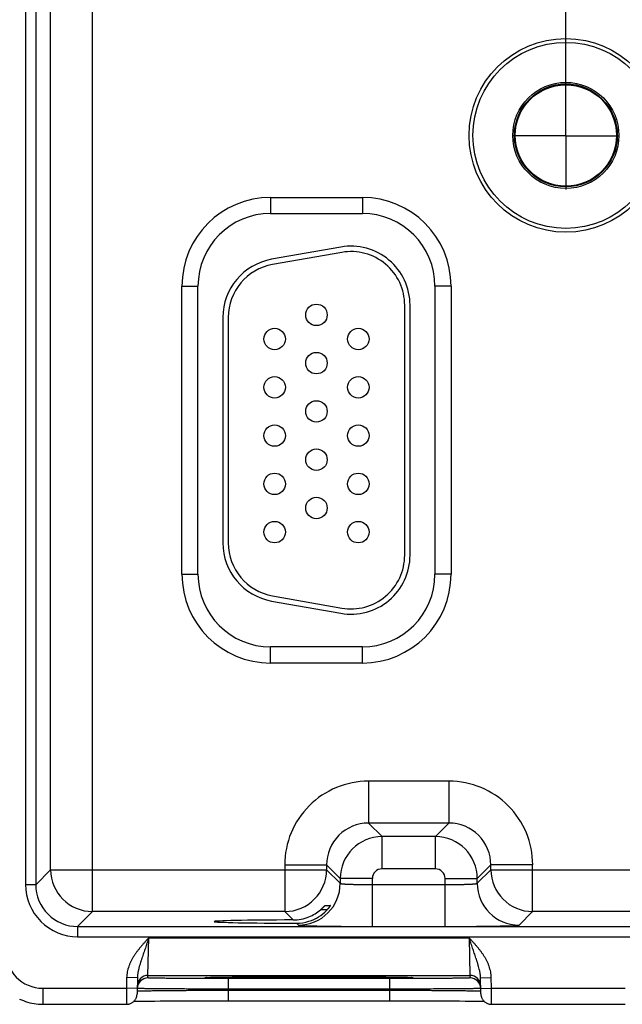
# Model space of a CAD drawing. Header units: inches. Extents: x 0 to 34, y 0 to 22.
# Tile 21 of 78: x 10 to 11.1, y 13.2 to 15.1. Entities that reach past the tile are written whole.
import ezdxf

# ---------------------------------------------------------------- set-up
doc = ezdxf.new("R2010")
doc.units = ezdxf.units.IN
doc.header["$LTSCALE"] = 1.87
doc.header["$MEASUREMENT"] = 0
doc.linetypes.add('CENTER', pattern=[0.6, 0.375, -0.075, 0.075, -0.075])
doc.layers.get('0').update_dxf_attribs({"linetype": 'CONTINUOUS'})
doc.layers.add('02___PRT_ALL_AXES', color=7, linetype='CONTINUOUS')
doc.layers.add('DIMENSIONS', color=7, linetype='CONTINUOUS')
doc.styles.get("Standard").update_dxf_attribs({"font": 'txt', "width": 0.8})
doc.dimstyles.new('DIMSTYLE_1', dxfattribs={"dimtxt": 0.15625, "dimasz": 0.1875, "dimexe": 0.125, "dimexo": 0.0625, "dimgap": 0.09, "dimtad": 0, "dimtih": 1, "dimtoh": 1, "dimzin": 4, "dimdsep": 46, "dimtxsty": 'STANDARD', "dimblk": 'CLOSED', "dimblk1": 'CLOSED', "dimblk2": 'CLOSED', "dimcen": 0.09, "dimadec": 0, "dimazin": 0, "dimtfac": 1, "dimtofl": 0, "dimtmove": 0, "dimatfit": 3, "dimldrblk": 'CLOSED', "dimfxl": 1, "dimtolj": 1, "dimtzin": 4, "dimarcsym": 0})

# ---------------------------------------------------------------- blocks, each defined once
blk = doc.blocks.new('*D2')
at = {"layer": 'DIMENSIONS', "color": 2, "linetype": 'CONTINUOUS'}
blk.add_line((10.9765, 14.9001), (10.9765, 17.3582), dxfattribs=at)
at = {"layer": 'DIMENSIONS', "color": 2, "linetype": 'CONTINUOUS', "insert": (10.8984, 17.4363), "char_height": 0.15625, "width": 1.53125, "attachment_point": 1, "rotation": 90, "line_spacing_factor": 0.9}
blk.add_mtext('3.95{\\Ftxt.shx;\\W1.000000;\\H0.156250; }[100,3]', dxfattribs=at)
blk = doc.blocks.new('_CLOSED')
at = {"color": 0, "linetype": 'BYBLOCK'}
for p, q in [((0, 0), (-1, 0.1667)), ((-1, 0.1667), (-1, -0.1667)), ((-1, -0.1667), (0, 0)), ((-1, 0), (0, 0))]:
    blk.add_line(p, q, dxfattribs=at)
blk = doc.blocks.new('*D3')
at = {"layer": 'DIMENSIONS', "color": 2, "linetype": 'CONTINUOUS'}
blk.add_line((12.8365, 14.9001), (12.8365, 17.3582), dxfattribs=at)
at = {"layer": 'DIMENSIONS', "color": 2, "linetype": 'CONTINUOUS', "insert": (12.7584, 17.4363), "char_height": 0.15625, "width": 1.53125, "attachment_point": 1, "rotation": 90, "line_spacing_factor": 0.9}
blk.add_mtext('5.81{\\Ftxt.shx;\\W1.000000;\\H0.156250; }[147,6]', dxfattribs=at)

msp = doc.modelspace()

# ---------------------------------------------------------------- linework, layer by layer
at = {"color": 7, "linetype": 'CONTINUOUS'}
for p, q in [((10.0938, 13.3908), (10.0938, 16.5135)), ((9.969, 16.4633), (9.969, 13.4409)), ((9.988, 16.4633), (9.988, 13.4409)), ((10.0158, 13.4687), (10.0158, 16.4355)), ((10.426, 14.7221), (10.597, 14.7221)), ((10.426, 14.7221), (10.426, 14.6921)), ((10.597, 14.7221), (10.597, 14.6921)), ((10.426, 14.6921), (10.597, 14.6921)), ((10.5569, 14.6294), (10.4279, 14.6067)), ((10.5586, 14.6196), (10.4296, 14.5968)), ((10.2605, 14.0196), (10.2605, 14.5566)), ((10.2605, 14.5566), (10.2905, 14.5566)), ((10.2905, 14.0196), (10.2905, 14.5566)), ((10.7625, 14.5566), (10.7325, 14.5566)), ((10.7325, 14.5566), (10.7325, 14.0196)), ((10.7625, 14.5566), (10.7625, 14.0196)), ((10.676, 14.0551), (10.676, 14.5211)), ((10.686, 14.0551), (10.686, 14.5211)), ((10.337, 14.4984), (10.337, 14.0779)), ((10.347, 14.4984), (10.347, 14.0779)), ((10.2605, 14.0196), (10.2905, 14.0196)), ((10.7625, 14.0196), (10.7325, 14.0196)), ((10.4279, 13.9695), (10.5569, 13.9468)), ((10.4296, 13.9794), (10.5586, 13.9566)), ((10.597, 13.8841), (10.426, 13.8841)), ((10.426, 13.8541), (10.426, 13.8841)), ((10.597, 13.8541), (10.597, 13.8841)), ((10.597, 13.8541), (10.426, 13.8541)), ((10.7586, 13.6337), (10.6083, 13.6337)), ((10.6083, 13.6337), (10.6083, 13.5558)), ((10.7586, 13.6337), (10.7586, 13.5558)), ((10.7586, 13.5558), (10.6083, 13.5558)), ((10.6083, 13.5558), (10.6337, 13.5304)), ((10.7586, 13.5558), (10.7333, 13.5304)), ((10.7333, 13.5304), (10.6337, 13.5304)), ((10.6337, 13.4704), (10.6337, 13.5304)), ((10.7333, 13.4704), (10.7333, 13.5304)), ((10.4524, 13.4778), (10.5303, 13.4778)), ((10.4524, 13.4778), (10.4524, 13.3908)), ((10.5303, 13.4778), (10.5557, 13.4524)), ((10.5303, 13.4778), (10.5303, 13.4687)), ((10.8366, 13.4778), (10.8113, 13.4524)), ((10.9146, 13.4778), (10.8366, 13.4778)), ((10.8366, 13.4687), (10.8366, 13.4778)), ((10.9146, 13.3908), (10.9146, 13.4778)), ((9.988, 13.4409), (10.0158, 13.4687)), ((10.0158, 13.4687), (10.5303, 13.4687)), ((10.5303, 13.4687), (10.5557, 13.4434)), ((10.7333, 13.4704), (10.6337, 13.4704)), ((10.8113, 13.4434), (10.8366, 13.4687)), ((10.8366, 13.4687), (11.4603, 13.4687)), ((9.988, 13.4409), (9.969, 13.4409)), ((10.6157, 13.4524), (10.5557, 13.4524)), ((10.5557, 13.4524), (10.5557, 13.4434)), ((10.6157, 13.363), (10.6157, 13.4524)), ((10.6157, 13.441), (10.7513, 13.441)), ((10.7513, 13.4524), (10.8113, 13.4524)), ((10.7513, 13.363), (10.7513, 13.4524)), ((10.8113, 13.4434), (10.8113, 13.4524)), ((10.5271, 13.402), (10.5374, 13.402)), ((10.066, 13.3629), (10.0938, 13.3908)), ((10.4524, 13.3908), (10.0938, 13.3908)), ((10.4524, 13.3908), (10.468, 13.3752)), ((10.5314, 13.3942), (10.5191, 13.3942)), ((10.8893, 13.3654), (10.9146, 13.3908)), ((11.3824, 13.3908), (10.9146, 13.3908)), ((10.066, 13.3629), (13.7362, 13.3629)), ((10.066, 13.3629), (10.066, 13.3439)), ((10.4741, 13.369), (10.4777, 13.3654)), ((10.6157, 13.363), (10.7513, 13.363)), ((10.066, 13.3439), (13.7362, 13.3439)), ((10.1973, 13.2718), (10.1988, 13.3418)), ((10.1988, 13.3418), (10.7962, 13.3418)), ((10.7962, 13.3418), (10.7977, 13.2718)), ((10.1972, 13.2671), (10.1973, 13.2718)), ((10.1973, 13.2718), (10.7977, 13.2718)), ((10.7977, 13.2718), (10.7978, 13.2671)), ((10.1575, 13.2676), (10.1572, 13.2479)), ((10.1775, 13.2673), (10.1575, 13.2676)), ((10.1775, 13.2673), (10.177, 13.2375)), ((10.3061, 13.2679), (10.3061, 13.2679)), ((10.3061, 13.2679), (10.3063, 13.2679)), ((10.3063, 13.2679), (10.3065, 13.2679)), ((10.3065, 13.2679), (10.3068, 13.2679)), ((10.3068, 13.2679), (10.3071, 13.2679)), ((10.3071, 13.2679), (10.3076, 13.2679)), ((10.3076, 13.2679), (10.3083, 13.268)), ((10.3083, 13.268), (10.3095, 13.268)), ((10.3095, 13.268), (10.3108, 13.2681)), ((10.3108, 13.2681), (10.313, 13.2681)), ((10.313, 13.2681), (10.3161, 13.2682)), ((10.3161, 13.2682), (10.3193, 13.2683)), ((10.3193, 13.2683), (10.3232, 13.2684)), ((10.3232, 13.2684), (10.3281, 13.2684)), ((10.3281, 13.2684), (10.334, 13.2685)), ((10.334, 13.2685), (10.3411, 13.2686)), ((10.3411, 13.2686), (10.3472, 13.2687)), ((10.6479, 13.2658), (10.3471, 13.2658)), ((10.3471, 13.2658), (10.3471, 13.2461)), ((10.3472, 13.2687), (10.3543, 13.2688)), ((10.3543, 13.2688), (10.3624, 13.2688)), ((10.3624, 13.2688), (10.3722, 13.2689)), ((10.3722, 13.2689), (10.3845, 13.269)), ((10.3845, 13.269), (10.3945, 13.2691)), ((10.3945, 13.2691), (10.4058, 13.2691)), ((10.4058, 13.2691), (10.4181, 13.2692)), ((10.4181, 13.2692), (10.4308, 13.2692)), ((10.4308, 13.2692), (10.4438, 13.2692)), ((10.4438, 13.2692), (10.457, 13.2693)), ((10.457, 13.2693), (10.4705, 13.2693)), ((10.4705, 13.2693), (10.4841, 13.2693)), ((10.4841, 13.2693), (10.4975, 13.2693)), ((10.4975, 13.2693), (10.5109, 13.2693)), ((10.5109, 13.2693), (10.5245, 13.2693)), ((10.5245, 13.2693), (10.538, 13.2693)), ((10.538, 13.2693), (10.5512, 13.2692)), ((10.5512, 13.2692), (10.5642, 13.2692)), ((10.5642, 13.2692), (10.5769, 13.2692)), ((10.5769, 13.2692), (10.5891, 13.2691)), ((10.5891, 13.2691), (10.6009, 13.2691)), ((10.6009, 13.2691), (10.6122, 13.269)), ((10.6122, 13.269), (10.622, 13.2689)), ((10.622, 13.2689), (10.6304, 13.2689)), ((10.6304, 13.2689), (10.6408, 13.2688)), ((10.6408, 13.2688), (10.6492, 13.2687)), ((10.6479, 13.2658), (10.6479, 13.2461)), ((10.6492, 13.2687), (10.6561, 13.2686)), ((10.6561, 13.2686), (10.6618, 13.2685)), ((10.6618, 13.2685), (10.6666, 13.2684)), ((10.6666, 13.2684), (10.6718, 13.2684)), ((10.6718, 13.2684), (10.6759, 13.2683)), ((10.6759, 13.2683), (10.6793, 13.2682)), ((10.6793, 13.2682), (10.682, 13.2681)), ((10.682, 13.2681), (10.6841, 13.2681)), ((10.6841, 13.2681), (10.6858, 13.268)), ((10.6858, 13.268), (10.6867, 13.268)), ((10.6867, 13.268), (10.6875, 13.2679)), ((10.6875, 13.2679), (10.6879, 13.2679)), ((10.6879, 13.2679), (10.6883, 13.2679)), ((10.6883, 13.2679), (10.6885, 13.2679)), ((10.6885, 13.2679), (10.6887, 13.2679)), ((10.8175, 13.2673), (10.8375, 13.2676)), ((10.818, 13.2375), (10.8175, 13.2673)), ((10.8378, 13.2479), (10.8375, 13.2676)), ((10.0012, 13.2479), (10.1572, 13.2479)), ((10.0012, 13.2479), (10.0012, 13.2179)), ((10.1572, 13.2479), (10.157, 13.2179)), ((10.1772, 13.2475), (10.1572, 13.2479)), ((10.1771, 13.2425), (10.1772, 13.2426)), ((10.1773, 13.2474), (10.1772, 13.2474)), ((10.6479, 13.2461), (10.3471, 13.2461)), ((10.3471, 13.2442), (10.3471, 13.2461)), ((10.3471, 13.2442), (10.6479, 13.2442)), ((10.3471, 13.2442), (10.3471, 13.2246)), ((10.6479, 13.2442), (10.6479, 13.2461)), ((10.6479, 13.2442), (10.6479, 13.2246)), ((10.8178, 13.2474), (10.8177, 13.2474)), ((10.8178, 13.2475), (10.8378, 13.2479)), ((10.8178, 13.2426), (10.8179, 13.2425)), ((10.8378, 13.2479), (11.0872, 13.2479)), ((10.838, 13.2179), (10.8378, 13.2479)), ((10.0012, 13.2179), (10.157, 13.2179)), ((10.1709, 13.2235), (10.1742, 13.2236)), ((10.1742, 13.2236), (10.1786, 13.2237)), ((10.1786, 13.2237), (10.183, 13.2237)), ((10.183, 13.2237), (10.1882, 13.2238)), ((10.1882, 13.2238), (10.1944, 13.2239)), ((10.1944, 13.2239), (10.2015, 13.224)), ((10.2015, 13.224), (10.21, 13.224)), ((10.21, 13.224), (10.2201, 13.2241)), ((10.2201, 13.2241), (10.2289, 13.2242)), ((10.2289, 13.2242), (10.2389, 13.2243)), ((10.2389, 13.2243), (10.2505, 13.2243)), ((10.2505, 13.2243), (10.2642, 13.2244)), ((10.2642, 13.2244), (10.275, 13.2244)), ((10.275, 13.2244), (10.2874, 13.2245)), ((10.2874, 13.2245), (10.3006, 13.2245)), ((10.3006, 13.2245), (10.3137, 13.2245)), ((10.3137, 13.2245), (10.3271, 13.2245)), ((10.3271, 13.2245), (10.3406, 13.2246)), ((10.3406, 13.2246), (10.6479, 13.2246)), ((10.6479, 13.2246), (10.6611, 13.2245)), ((10.6611, 13.2245), (10.6745, 13.2245)), ((10.6745, 13.2245), (10.6878, 13.2245)), ((10.6878, 13.2245), (10.7008, 13.2245)), ((10.7008, 13.2245), (10.7136, 13.2244)), ((10.7136, 13.2244), (10.7261, 13.2244)), ((10.7261, 13.2244), (10.7381, 13.2244)), ((10.7381, 13.2244), (10.7498, 13.2243)), ((10.7498, 13.2243), (10.7605, 13.2242)), ((10.7605, 13.2242), (10.77, 13.2242)), ((10.77, 13.2242), (10.7781, 13.2241)), ((10.7781, 13.2241), (10.7887, 13.224)), ((10.7887, 13.224), (10.7976, 13.2239)), ((10.7976, 13.2239), (10.8049, 13.2238)), ((10.8049, 13.2238), (10.8108, 13.2237)), ((10.8108, 13.2237), (10.8156, 13.2237)), ((10.8156, 13.2237), (10.8197, 13.2236)), ((10.8197, 13.2236), (10.823, 13.2235)), ((10.823, 13.2235), (10.8241, 13.2235)), ((10.838, 13.2179), (11.087, 13.2179))]:
    msp.add_line(p, q, dxfattribs=at)
for points in [[(10.306, 13.2678), (10.306, 13.2678), (10.3061, 13.2679)], [(10.6887, 13.2679), (10.6889, 13.2679), (10.6889, 13.2679), (10.6889, 13.2678), (10.689, 13.2678)], [(10.157, 13.2179), (10.1577, 13.2179), (10.1589, 13.218), (10.1601, 13.2181), (10.1613, 13.2183), (10.1625, 13.2186), (10.1636, 13.219), (10.1648, 13.2194), (10.1659, 13.2199), (10.1669, 13.2205), (10.168, 13.2211), (10.169, 13.2218), (10.1699, 13.2226), (10.1708, 13.2234), (10.1717, 13.2243), (10.1725, 13.2252), (10.1732, 13.2262), (10.1739, 13.2272), (10.1745, 13.2282), (10.1751, 13.2293), (10.1756, 13.2304), (10.176, 13.2316), (10.1763, 13.2327), (10.1766, 13.2339), (10.1768, 13.2351), (10.1769, 13.2363), (10.177, 13.2375)], [(10.818, 13.2375), (10.818, 13.2363), (10.8182, 13.2351), (10.8184, 13.2339), (10.8187, 13.2327), (10.819, 13.2316), (10.8194, 13.2304), (10.8199, 13.2293), (10.8205, 13.2282), (10.8211, 13.2272), (10.8218, 13.2262), (10.8225, 13.2252), (10.8233, 13.2243), (10.8242, 13.2234), (10.8251, 13.2226), (10.826, 13.2218), (10.827, 13.2211), (10.8281, 13.2205), (10.8291, 13.2199), (10.8302, 13.2194), (10.8314, 13.219), (10.8325, 13.2186), (10.8337, 13.2183), (10.8349, 13.2181), (10.8361, 13.218), (10.8373, 13.2179), (10.838, 13.2179)], [(9.958, 13.2277), (9.9612, 13.2263), (9.965, 13.2247), (9.9689, 13.2233), (9.9728, 13.222), (9.9768, 13.2209), (9.9809, 13.22), (9.9849, 13.2192), (9.989, 13.2186), (9.9932, 13.2182), (9.9973, 13.218), (10.0012, 13.2179)]]:
    msp.add_lwpolyline(points, dxfattribs=at)
for centre, radius in [((10.9765, 14.8376), 0.1805), ((10.9765, 14.8376), 0.1734), ((10.9765, 14.8376), 0.0989), ((10.9765, 14.8376), 0.096), ((10.9765, 14.8376), 0.0945), ((10.5115, 14.5031), 0.02), ((10.4335, 14.4581), 0.02), ((10.5895, 14.4581), 0.02), ((10.5115, 14.4131), 0.02), ((10.4335, 14.3681), 0.02), ((10.5895, 14.3681), 0.02), ((10.5115, 14.3231), 0.02), ((10.4335, 14.2781), 0.02), ((10.5895, 14.2781), 0.02), ((10.5115, 14.2331), 0.02), ((10.4335, 14.1881), 0.02), ((10.5895, 14.1881), 0.02), ((10.5115, 14.1431), 0.02), ((10.4335, 14.0981), 0.02), ((10.5895, 14.0981), 0.02)]:
    msp.add_circle(centre, radius, dxfattribs=at)
for centre, radius, start, end in [((10.426, 14.5566), 0.1655, 90, 180), ((10.597, 14.5566), 0.1655, 0, 90), ((10.426, 14.5566), 0.1355, 90, 180), ((10.597, 14.5566), 0.1355, 0, 90), ((10.576, 14.5211), 0.11, 0, 100), ((10.576, 14.5211), 0.1, 0, 100), ((10.447, 14.4984), 0.11, 100, 180), ((10.447, 14.4984), 0.1, 100, 180), ((10.447, 14.0779), 0.11, 180, 260), ((10.447, 14.0779), 0.1, 180, 260), ((10.576, 14.0551), 0.11, 260, 360), ((10.576, 14.0551), 0.1, 260, 360), ((10.426, 14.0196), 0.1655, 180, 270), ((10.426, 14.0196), 0.1355, 180, 270), ((10.597, 14.0196), 0.1655, 270, 360), ((10.597, 14.0196), 0.1355, 270, 360), ((10.6083, 13.4778), 0.156, 89.9963, 180.0037), ((10.7587, 13.4778), 0.156, 359.9963, 90.0037), ((10.6083, 13.4778), 0.0779, 89.9712, 180.0288), ((10.7587, 13.4778), 0.0779, 359.9712, 90.0288), ((10.6337, 13.4524), 0.078, 90.0153, 179.9847), ((10.7333, 13.4524), 0.078, 0.0153, 89.9847), ((10.0938, 13.4688), 0.078, 180.0209, 269.9791), ((10.4523, 13.4688), 0.078, 270.0209, 359.9791), ((10.6337, 13.4524), 0.018, 89.9962, 180.0037), ((10.7333, 13.4524), 0.018, 359.9962, 90.0037), ((10.9147, 13.4688), 0.078, 180.0209, 269.9791), ((10.066, 13.4409), 0.097, 179.9966, 270.0034), ((10.066, 13.4409), 0.078, 179.9906, 270.0094), ((10.4777, 13.4434), 0.078, 270.0209, 359.9791), ((10.8893, 13.4434), 0.078, 180.0209, 269.9791), ((10.4677, 13.4537), 0.0786, 270.1847, 292.2821), ((10.4677, 13.4538), 0.0786, 292.2666, 310.7845), ((10.4743, 13.4464), 0.0774, 287.4724, 316.8221), ((10.4743, 13.4465), 0.0774, 269.8558, 287.4495), ((10.0012, 13.3179), 0.07, 180.0056, 270.0019), ((10.1973, 13.2518), 0.02, 89.9987, 178.9988), ((10.7977, 13.2518), 0.02, 1.0012, 90.0013), ((10.1972, 13.2471), 0.02, 89.9987, 178.7553), ((10.3106, 13.1872), 0.0808, 93.1152, 93.2829), ((10.6843, 13.1852), 0.0828, 86.7202, 86.8828), ((10.7978, 13.2471), 0.02, 1.2447, 90.0013), ((10.1972, 13.2471), 0.02, 178.7564, 179), ((10.7978, 13.2471), 0.02, 1, 1.2436)]:
    msp.add_arc(centre, radius, start, end, dxfattribs=at)
msp.add_ellipse((10.4975, 13.3721), major_axis=(0.1771, 0), ratio=0.017455, start_param=1.73829, end_param=4.579802, dxfattribs=at)
for points, knots in [([(10.5557, 13.4434), (10.5557, 13.4433), (10.5558, 13.4433), (10.5558, 13.4433), (10.5558, 13.4433), (10.5559, 13.4432), (10.556, 13.4432), (10.5561, 13.4431), (10.5563, 13.4431), (10.5565, 13.443), (10.5568, 13.443), (10.5571, 13.4429), (10.5574, 13.4428), (10.5579, 13.4428), (10.5586, 13.4427), (10.5595, 13.4426), (10.5606, 13.4425), (10.5618, 13.4424), (10.5632, 13.4422), (10.5646, 13.4421), (10.5668, 13.442), (10.5698, 13.4419), (10.5738, 13.4417), (10.5773, 13.4416), (10.5803, 13.4415), (10.5836, 13.4414), (10.5878, 13.4413), (10.5931, 13.4412), (10.5985, 13.4411), (10.6042, 13.441), (10.6099, 13.441), (10.6138, 13.441), (10.6157, 13.441)], [0, 0, 0, 0, 0.001207, 0.001962, 0.002834, 0.003831, 0.004957, 0.007611, 0.010816, 0.014578, 0.018902, 0.023789, 0.02924, 0.035253, 0.048956, 0.064876, 0.08298, 0.10323, 0.12558, 0.149981, 0.176376, 0.234901, 0.300614, 0.372902, 0.411302, 0.451089, 0.534442, 0.622179, 0.713474, 0.807469, 0.903279, 1, 1, 1, 1]), ([(10.7513, 13.441), (10.7532, 13.441), (10.7571, 13.441), (10.7628, 13.441), (10.7685, 13.4411), (10.7739, 13.4412), (10.7792, 13.4413), (10.7834, 13.4414), (10.7867, 13.4415), (10.7897, 13.4416), (10.7932, 13.4417), (10.7971, 13.4419), (10.8002, 13.442), (10.8023, 13.4421), (10.8038, 13.4422), (10.8052, 13.4424), (10.8064, 13.4425), (10.8074, 13.4426), (10.8084, 13.4427), (10.8091, 13.4428), (10.8096, 13.4428), (10.8099, 13.4429), (10.8102, 13.443), (10.8105, 13.443), (10.8107, 13.4431), (10.8109, 13.4431), (10.811, 13.4432), (10.8111, 13.4432), (10.8111, 13.4433), (10.8112, 13.4433), (10.8112, 13.4433), (10.8113, 13.4433), (10.8113, 13.4434)], [0, 0, 0, 0, 0.096721, 0.192531, 0.286526, 0.377821, 0.465558, 0.548911, 0.588698, 0.627098, 0.699386, 0.765099, 0.823624, 0.850019, 0.87442, 0.89677, 0.91702, 0.935124, 0.951044, 0.964747, 0.97076, 0.976211, 0.981098, 0.985422, 0.989184, 0.992389, 0.995043, 0.996169, 0.997166, 0.998038, 0.998793, 1, 1, 1, 1]), ([(10.5191, 13.3942), (10.5195, 13.3947), (10.5203, 13.3953), (10.5212, 13.3962), (10.5219, 13.3968), (10.5225, 13.3974), (10.5232, 13.398), (10.5238, 13.3986), (10.5244, 13.3992), (10.5249, 13.3998), (10.5253, 13.4002), (10.5256, 13.4005), (10.5259, 13.4007), (10.5261, 13.401), (10.5263, 13.4012), (10.5264, 13.4013), (10.5266, 13.4015), (10.5267, 13.4016), (10.5268, 13.4017), (10.5269, 13.4018), (10.5269, 13.4019), (10.527, 13.4019), (10.527, 13.4019), (10.527, 13.4019), (10.5271, 13.402), (10.5271, 13.402), (10.5271, 13.402), (10.5271, 13.402), (10.5271, 13.402)], [0, 0, 0, 0, 0.173386, 0.258564, 0.342266, 0.424088, 0.503565, 0.580166, 0.653275, 0.722177, 0.786042, 0.81579, 0.843905, 0.870245, 0.894656, 0.916976, 0.937034, 0.954652, 0.969646, 0.976103, 0.981836, 0.986824, 0.991045, 0.994481, 0.997117, 0.998946, 0.999564, 1, 1, 1, 1]), ([(10.5374, 13.402), (10.5374, 13.402), (10.5374, 13.402), (10.5374, 13.402), (10.5374, 13.402), (10.5374, 13.402), (10.5374, 13.402), (10.5374, 13.4019), (10.5374, 13.4019), (10.5374, 13.4019), (10.5373, 13.4019), (10.5373, 13.4019), (10.5373, 13.4018), (10.5373, 13.4018), (10.5372, 13.4017), (10.5372, 13.4016), (10.5372, 13.4016), (10.5371, 13.4015), (10.537, 13.4013), (10.5368, 13.4011), (10.5366, 13.4007), (10.5362, 13.4002), (10.5359, 13.3997), (10.5354, 13.3991), (10.5349, 13.3984), (10.5344, 13.3978), (10.5339, 13.3971), (10.5333, 13.3964), (10.5327, 13.3957), (10.5318, 13.3947), (10.5312, 13.394), (10.5307, 13.3935)], [0, 0, 0, 0, 0.000303, 0.000605, 0.001019, 0.001592, 0.002342, 0.003275, 0.004395, 0.005701, 0.00887, 0.012775, 0.017404, 0.022743, 0.028778, 0.035491, 0.042867, 0.050889, 0.068805, 0.089102, 0.136306, 0.191455, 0.253565, 0.321727, 0.395112, 0.472966, 0.554606, 0.639419, 0.726847, 0.816388, 1, 1, 1, 1]), ([(10.4777, 13.3654), (10.4777, 13.3654), (10.4777, 13.3654), (10.4778, 13.3653), (10.4778, 13.3653), (10.4779, 13.3653), (10.478, 13.3653), (10.4781, 13.3652), (10.4783, 13.3652), (10.4786, 13.3651), (10.4791, 13.3651), (10.4796, 13.365), (10.4801, 13.365), (10.4808, 13.3649), (10.4816, 13.3649), (10.4824, 13.3648), (10.4833, 13.3647), (10.4846, 13.3647), (10.4865, 13.3646), (10.489, 13.3645), (10.4918, 13.3644), (10.4949, 13.3643), (10.4983, 13.3642), (10.5019, 13.3641), (10.5058, 13.364), (10.51, 13.3639), (10.5144, 13.3638), (10.5208, 13.3637), (10.5292, 13.3635), (10.54, 13.3634), (10.5515, 13.3633), (10.5636, 13.3632), (10.5762, 13.3631), (10.5892, 13.3631), (10.6024, 13.363), (10.6112, 13.363), (10.6157, 13.363)], [0, 0, 0, 0, 0.000163, 0.000356, 0.000838, 0.001455, 0.002212, 0.003109, 0.00415, 0.006665, 0.00976, 0.013432, 0.017681, 0.022505, 0.027903, 0.033872, 0.04041, 0.047512, 0.063391, 0.081469, 0.101707, 0.124062, 0.14848, 0.174901, 0.203262, 0.233502, 0.265548, 0.299322, 0.371734, 0.450067, 0.533574, 0.621478, 0.712943, 0.807113, 0.9031, 1, 1, 1, 1]), ([(10.7513, 13.363), (10.7557, 13.363), (10.7646, 13.363), (10.7778, 13.3631), (10.7908, 13.3631), (10.8034, 13.3632), (10.8155, 13.3633), (10.827, 13.3634), (10.8377, 13.3635), (10.8462, 13.3637), (10.8526, 13.3638), (10.857, 13.3639), (10.8612, 13.364), (10.8651, 13.3641), (10.8687, 13.3642), (10.8721, 13.3643), (10.8752, 13.3644), (10.878, 13.3645), (10.8805, 13.3646), (10.8823, 13.3647), (10.8837, 13.3647), (10.8846, 13.3648), (10.8854, 13.3649), (10.8862, 13.3649), (10.8868, 13.365), (10.8874, 13.365), (10.8879, 13.3651), (10.8883, 13.3651), (10.8886, 13.3652), (10.8888, 13.3652), (10.889, 13.3653), (10.8891, 13.3653), (10.8892, 13.3653), (10.8892, 13.3653), (10.8892, 13.3654), (10.8892, 13.3654), (10.8893, 13.3654)], [0, 0, 0, 0, 0.0969, 0.192887, 0.287057, 0.378522, 0.466426, 0.549933, 0.628266, 0.700678, 0.734452, 0.766498, 0.796738, 0.825099, 0.85152, 0.875938, 0.898293, 0.918531, 0.936609, 0.952488, 0.95959, 0.966128, 0.972097, 0.977495, 0.982319, 0.986568, 0.99024, 0.993335, 0.99585, 0.996891, 0.997788, 0.998545, 0.999162, 0.999644, 0.999837, 1, 1, 1, 1]), ([(10.1988, 13.3418), (10.1976, 13.3404), (10.1957, 13.3384), (10.1933, 13.3358), (10.1909, 13.3331), (10.1878, 13.3297), (10.1843, 13.3256), (10.1808, 13.3214), (10.1775, 13.3172), (10.1748, 13.3135), (10.1728, 13.3105), (10.1713, 13.3083), (10.1698, 13.306), (10.1684, 13.3036), (10.1671, 13.3013), (10.1659, 13.2988), (10.1647, 13.2964), (10.1636, 13.2939), (10.1625, 13.2914), (10.1612, 13.288), (10.1599, 13.2837), (10.1586, 13.2784), (10.1578, 13.2731), (10.1576, 13.2694), (10.1575, 13.2676)], [0, 0, 0, 0, 0.062502, 0.093753, 0.125005, 0.187507, 0.25001, 0.312513, 0.375016, 0.437518, 0.46877, 0.500023, 0.531275, 0.562527, 0.59378, 0.625032, 0.656284, 0.687536, 0.718788, 0.75004, 0.812534, 0.875025, 0.937514, 1, 1, 1, 1]), ([(10.1988, 13.3418), (10.1983, 13.3402), (10.1972, 13.337), (10.1956, 13.3322), (10.194, 13.3275), (10.1924, 13.3227), (10.1908, 13.318), (10.1892, 13.3134), (10.1876, 13.3088), (10.1863, 13.3049), (10.1853, 13.3019), (10.1846, 13.2996), (10.1838, 13.2973), (10.1831, 13.295), (10.1824, 13.2927), (10.1817, 13.2905), (10.1811, 13.2882), (10.1805, 13.2859), (10.1799, 13.2836), (10.1794, 13.2813), (10.1789, 13.279), (10.1784, 13.2767), (10.1781, 13.2744), (10.1777, 13.2712), (10.1775, 13.2689), (10.1775, 13.2673)], [0, 0, 0, 0, 0.064934, 0.129755, 0.194354, 0.258635, 0.322517, 0.385939, 0.448866, 0.511285, 0.54231, 0.573219, 0.604018, 0.634715, 0.665319, 0.695844, 0.726302, 0.756707, 0.787075, 0.817423, 0.847767, 0.878122, 0.908508, 0.93894, 1, 1, 1, 1]), ([(10.8375, 13.2676), (10.8374, 13.2685), (10.8374, 13.2703), (10.8371, 13.274), (10.8364, 13.2784), (10.8351, 13.2837), (10.8335, 13.2889), (10.8315, 13.2939), (10.8292, 13.2989), (10.8266, 13.3036), (10.8237, 13.3083), (10.8207, 13.3128), (10.8175, 13.3172), (10.8142, 13.3214), (10.8107, 13.3256), (10.8071, 13.3297), (10.8041, 13.3331), (10.8017, 13.3358), (10.7992, 13.3384), (10.7974, 13.3404), (10.7962, 13.3418)], [0, 0, 0, 0, 0.031251, 0.062503, 0.124993, 0.187485, 0.249979, 0.312476, 0.374974, 0.437473, 0.499974, 0.562476, 0.624979, 0.687483, 0.749987, 0.81249, 0.874994, 0.906246, 0.937497, 1, 1, 1, 1]), ([(10.8175, 13.2673), (10.8174, 13.2681), (10.8174, 13.2697), (10.8171, 13.2728), (10.8167, 13.2759), (10.8161, 13.279), (10.8155, 13.2821), (10.8145, 13.2859), (10.8135, 13.2897), (10.8126, 13.2927), (10.8119, 13.295), (10.8112, 13.2973), (10.8104, 13.2996), (10.8097, 13.3019), (10.8087, 13.3049), (10.8074, 13.3088), (10.8058, 13.3134), (10.8042, 13.318), (10.8026, 13.3227), (10.801, 13.3275), (10.7994, 13.3322), (10.7978, 13.337), (10.7967, 13.3402), (10.7962, 13.3418)], [0, 0, 0, 0, 0.030581, 0.061074, 0.121881, 0.152241, 0.182584, 0.243295, 0.304158, 0.334683, 0.365287, 0.395983, 0.426782, 0.45769, 0.488715, 0.551135, 0.614062, 0.677484, 0.741365, 0.805647, 0.870246, 0.935066, 1, 1, 1, 1]), ([(10.3471, 13.2658), (10.3422, 13.2658), (10.3325, 13.2658), (10.318, 13.2658), (10.3037, 13.2658), (10.2899, 13.2659), (10.2767, 13.2659), (10.2641, 13.266), (10.2541, 13.2661), (10.2465, 13.2661), (10.2412, 13.2662), (10.2361, 13.2662), (10.2313, 13.2663), (10.2268, 13.2663), (10.2225, 13.2664), (10.2186, 13.2664), (10.215, 13.2665), (10.2117, 13.2665), (10.2087, 13.2666), (10.2064, 13.2666), (10.2048, 13.2667), (10.2036, 13.2667), (10.2026, 13.2667), (10.2017, 13.2668), (10.2008, 13.2668), (10.2001, 13.2668), (10.1994, 13.2669), (10.1988, 13.2669), (10.1983, 13.2669), (10.198, 13.267), (10.1977, 13.267), (10.1976, 13.267), (10.1975, 13.267), (10.1974, 13.267), (10.1973, 13.267), (10.1973, 13.267), (10.1972, 13.267), (10.1972, 13.2671), (10.1972, 13.2671), (10.1972, 13.2671), (10.1972, 13.2671), (10.1972, 13.2671), (10.1972, 13.2671)], [0, 0, 0, 0, 0.098017, 0.195091, 0.290285, 0.382681, 0.471394, 0.555561, 0.634378, 0.671538, 0.707078, 0.740917, 0.77297, 0.803158, 0.831411, 0.857662, 0.881847, 0.903903, 0.923783, 0.941441, 0.949423, 0.956832, 0.963664, 0.969916, 0.975584, 0.980666, 0.985158, 0.989057, 0.992361, 0.995068, 0.996198, 0.997178, 0.998009, 0.998692, 0.998978, 0.999228, 0.999441, 0.999619, 0.999761, 0.999819, 0.999869, 1, 1, 1, 1]), ([(10.4975, 13.2659), (10.4906, 13.2659), (10.4768, 13.2659), (10.4563, 13.266), (10.4363, 13.266), (10.417, 13.2661), (10.4014, 13.2662), (10.3895, 13.2662), (10.381, 13.2663), (10.3729, 13.2663), (10.3651, 13.2664), (10.3577, 13.2665), (10.3507, 13.2665), (10.3442, 13.2666), (10.338, 13.2667), (10.3324, 13.2667), (10.3272, 13.2668), (10.3225, 13.2669), (10.3183, 13.267), (10.3151, 13.2671), (10.3129, 13.2671), (10.3113, 13.2672), (10.31, 13.2672), (10.3087, 13.2672), (10.3078, 13.2673), (10.3071, 13.2673), (10.3067, 13.2673), (10.3062, 13.2674), (10.3058, 13.2674), (10.3055, 13.2674), (10.3051, 13.2674), (10.3049, 13.2674), (10.3046, 13.2675), (10.3044, 13.2675), (10.3043, 13.2675), (10.3042, 13.2675), (10.3041, 13.2675), (10.304, 13.2675), (10.304, 13.2676), (10.3039, 13.2676), (10.3039, 13.2676), (10.3038, 13.2676), (10.3038, 13.2676), (10.3038, 13.2676), (10.3038, 13.2676), (10.3038, 13.2676), (10.3038, 13.2676), (10.3038, 13.2676), (10.3038, 13.2676), (10.3038, 13.2676), (10.3038, 13.2677), (10.3038, 13.2677), (10.3039, 13.2677), (10.3039, 13.2677), (10.304, 13.2677), (10.304, 13.2677), (10.3041, 13.2677), (10.3043, 13.2677), (10.3045, 13.2678), (10.3047, 13.2678), (10.305, 13.2678), (10.3053, 13.2678), (10.3056, 13.2679), (10.3059, 13.2679), (10.306, 13.2679)], [0, 0, 0, 0, 0.106159, 0.21109, 0.313579, 0.412439, 0.506529, 0.551441, 0.594758, 0.636354, 0.676106, 0.713903, 0.749635, 0.783195, 0.814489, 0.843429, 0.869925, 0.893904, 0.915298, 0.934044, 0.942405, 0.950084, 0.957078, 0.96338, 0.968985, 0.971526, 0.97389, 0.976078, 0.97809, 0.979925, 0.981583, 0.983064, 0.984367, 0.985494, 0.985991, 0.986444, 0.986853, 0.987218, 0.987538, 0.987815, 0.988049, 0.988239, 0.988387, 0.988496, 0.988537, 0.988571, 0.988601, 0.988631, 0.988664, 0.988703, 0.988808, 0.988952, 0.989138, 0.989367, 0.989639, 0.989956, 0.990316, 0.991168, 0.992198, 0.993404, 0.994788, 0.996349, 0.998086, 1, 1, 1, 1]), ([(10.3062, 13.2679), (10.3065, 13.2679), (10.307, 13.2679), (10.3081, 13.268), (10.3098, 13.268), (10.3121, 13.2681), (10.3147, 13.2682), (10.3177, 13.2683), (10.321, 13.2683), (10.3247, 13.2684), (10.3303, 13.2685), (10.338, 13.2686), (10.3483, 13.2687), (10.3597, 13.2688), (10.3721, 13.2689), (10.3856, 13.269), (10.4052, 13.2691), (10.4312, 13.2692), (10.4638, 13.2693), (10.4862, 13.2693), (10.4975, 13.2693)], [0, 0, 0, 0, 0.003782, 0.008049, 0.018029, 0.029917, 0.04369, 0.059325, 0.076792, 0.096055, 0.117075, 0.164229, 0.217884, 0.277627, 0.342989, 0.413465, 0.488504, 0.64991, 0.822193, 1, 1, 1, 1]), ([(10.4975, 13.2693), (10.5088, 13.2693), (10.5312, 13.2693), (10.5638, 13.2692), (10.5898, 13.2691), (10.6094, 13.269), (10.6228, 13.2689), (10.6353, 13.2688), (10.6467, 13.2687), (10.6569, 13.2686), (10.6647, 13.2685), (10.6703, 13.2684), (10.674, 13.2683), (10.6773, 13.2683), (10.6803, 13.2682), (10.6829, 13.2681), (10.6852, 13.268), (10.6869, 13.268), (10.688, 13.2679), (10.6885, 13.2679), (10.6888, 13.2679)], [0, 0, 0, 0, 0.177808, 0.350092, 0.511499, 0.586539, 0.657015, 0.722377, 0.78212, 0.835774, 0.882928, 0.903948, 0.923209, 0.940677, 0.956312, 0.970085, 0.981972, 0.991951, 0.996218, 1, 1, 1, 1]), ([(10.689, 13.2679), (10.6891, 13.2679), (10.6894, 13.2679), (10.6897, 13.2678), (10.69, 13.2678), (10.6903, 13.2678), (10.6905, 13.2678), (10.6907, 13.2677), (10.6909, 13.2677), (10.691, 13.2677), (10.691, 13.2677), (10.6911, 13.2677), (10.6911, 13.2677), (10.6911, 13.2677), (10.6912, 13.2677), (10.6912, 13.2676), (10.6912, 13.2676), (10.6912, 13.2676), (10.6912, 13.2676), (10.6912, 13.2676), (10.6912, 13.2676), (10.6912, 13.2676), (10.6912, 13.2676), (10.6911, 13.2676), (10.6911, 13.2676), (10.6911, 13.2676), (10.691, 13.2676), (10.6909, 13.2675), (10.6909, 13.2675), (10.6908, 13.2675), (10.6907, 13.2675), (10.6906, 13.2675), (10.6904, 13.2675), (10.6901, 13.2674), (10.6898, 13.2674), (10.6895, 13.2674), (10.6892, 13.2674), (10.6888, 13.2674), (10.6883, 13.2673), (10.6879, 13.2673), (10.6872, 13.2673), (10.6862, 13.2672), (10.685, 13.2672), (10.6836, 13.2672), (10.6821, 13.2671), (10.6799, 13.2671), (10.6767, 13.267), (10.6725, 13.2669), (10.6678, 13.2668), (10.6626, 13.2667), (10.657, 13.2667), (10.6508, 13.2666), (10.6443, 13.2665), (10.6373, 13.2665), (10.6299, 13.2664), (10.6221, 13.2663), (10.6139, 13.2663), (10.6055, 13.2662), (10.5936, 13.2662), (10.578, 13.2661), (10.5587, 13.266), (10.5387, 13.266), (10.5182, 13.2659), (10.5044, 13.2659), (10.4975, 13.2659)], [0, 0, 0, 0, 0.001915, 0.003652, 0.005213, 0.006597, 0.007804, 0.008834, 0.009687, 0.010047, 0.010363, 0.010636, 0.010865, 0.011052, 0.011196, 0.011301, 0.011341, 0.011374, 0.011403, 0.011433, 0.011467, 0.011508, 0.011616, 0.011764, 0.011955, 0.012188, 0.012465, 0.012785, 0.01315, 0.013558, 0.014011, 0.014508, 0.015635, 0.016938, 0.018419, 0.020077, 0.021911, 0.023922, 0.02611, 0.028473, 0.031013, 0.036618, 0.04292, 0.049913, 0.057592, 0.065953, 0.084696, 0.10609, 0.130069, 0.156564, 0.185502, 0.216797, 0.250357, 0.286088, 0.323885, 0.363638, 0.405234, 0.448551, 0.493464, 0.587554, 0.686416, 0.788907, 0.893839, 1, 1, 1, 1]), ([(10.7978, 13.2671), (10.7978, 13.2671), (10.7978, 13.2671), (10.7978, 13.2671), (10.7978, 13.2671), (10.7978, 13.2671), (10.7977, 13.267), (10.7977, 13.267), (10.7977, 13.267), (10.7976, 13.267), (10.7975, 13.267), (10.7974, 13.267), (10.7973, 13.267), (10.797, 13.267), (10.7967, 13.2669), (10.7962, 13.2669), (10.7956, 13.2669), (10.7949, 13.2668), (10.7941, 13.2668), (10.7933, 13.2668), (10.7924, 13.2667), (10.7913, 13.2667), (10.7902, 13.2667), (10.7886, 13.2666), (10.7863, 13.2666), (10.7833, 13.2665), (10.78, 13.2665), (10.7764, 13.2664), (10.7725, 13.2664), (10.7682, 13.2663), (10.7637, 13.2663), (10.7589, 13.2662), (10.7538, 13.2662), (10.7485, 13.2661), (10.7409, 13.2661), (10.7309, 13.266), (10.7183, 13.2659), (10.7051, 13.2659), (10.6913, 13.2658), (10.677, 13.2658), (10.6625, 13.2658), (10.6528, 13.2658), (10.6479, 13.2658)], [0, 0, 0, 0, 0.000131, 0.000181, 0.000239, 0.000381, 0.000559, 0.000772, 0.001022, 0.001308, 0.001992, 0.002823, 0.003804, 0.004933, 0.00764, 0.010943, 0.014842, 0.019334, 0.024416, 0.030084, 0.036336, 0.043168, 0.050577, 0.058558, 0.076217, 0.096098, 0.118154, 0.142337, 0.168589, 0.196842, 0.22703, 0.259083, 0.292922, 0.328463, 0.365622, 0.444439, 0.528606, 0.617319, 0.709715, 0.804909, 0.901983, 1, 1, 1, 1]), ([(10.1772, 13.2426), (10.1772, 13.2426), (10.1773, 13.2426), (10.1774, 13.2426), (10.1775, 13.2426), (10.1778, 13.2427), (10.1781, 13.2427), (10.1786, 13.2427), (10.1792, 13.2428), (10.1799, 13.2428), (10.1807, 13.2428), (10.1815, 13.2429), (10.1825, 13.2429), (10.184, 13.2429), (10.1861, 13.243), (10.1889, 13.243), (10.192, 13.2431), (10.1955, 13.2432), (10.1993, 13.2432), (10.2035, 13.2433), (10.208, 13.2434), (10.2129, 13.2434), (10.2199, 13.2435), (10.2295, 13.2436), (10.2417, 13.2437), (10.2549, 13.2438), (10.2689, 13.2439), (10.2837, 13.244), (10.299, 13.2441), (10.3148, 13.2441), (10.3309, 13.2442), (10.3417, 13.2442), (10.3471, 13.2442)], [0, 0, 0, 0, 0.00052, 0.001181, 0.001985, 0.002931, 0.005252, 0.008142, 0.011602, 0.015629, 0.02022, 0.025375, 0.031089, 0.037359, 0.051555, 0.067929, 0.086445, 0.10706, 0.129727, 0.154393, 0.181003, 0.209494, 0.239802, 0.305584, 0.377744, 0.455618, 0.538493, 0.625605, 0.716155, 0.80931, 0.904216, 1, 1, 1, 1]), ([(10.3471, 13.2461), (10.3417, 13.2461), (10.3309, 13.2462), (10.3148, 13.2462), (10.299, 13.2463), (10.2837, 13.2463), (10.269, 13.2464), (10.2549, 13.2465), (10.2417, 13.2466), (10.2295, 13.2466), (10.22, 13.2467), (10.2129, 13.2468), (10.2081, 13.2468), (10.2036, 13.2469), (10.1994, 13.2469), (10.1956, 13.247), (10.1921, 13.247), (10.1889, 13.2471), (10.1861, 13.2471), (10.1841, 13.2472), (10.1826, 13.2472), (10.1816, 13.2472), (10.1807, 13.2472), (10.18, 13.2473), (10.1793, 13.2473), (10.1787, 13.2473), (10.1782, 13.2473), (10.1779, 13.2474), (10.1776, 13.2474), (10.1775, 13.2474), (10.1774, 13.2474), (10.1773, 13.2474), (10.1773, 13.2474)], [0, 0, 0, 0, 0.095817, 0.190753, 0.283937, 0.374511, 0.461642, 0.54453, 0.622413, 0.694576, 0.760353, 0.790657, 0.819143, 0.845746, 0.870404, 0.893062, 0.913668, 0.932173, 0.948536, 0.96272, 0.968984, 0.974691, 0.979839, 0.984424, 0.988443, 0.991895, 0.994778, 0.99709, 0.998032, 0.998831, 0.999487, 1, 1, 1, 1]), ([(10.8177, 13.2474), (10.8177, 13.2474), (10.8176, 13.2474), (10.8175, 13.2474), (10.8174, 13.2474), (10.8171, 13.2474), (10.8168, 13.2473), (10.8163, 13.2473), (10.8157, 13.2473), (10.815, 13.2473), (10.8142, 13.2472), (10.8134, 13.2472), (10.8124, 13.2472), (10.8109, 13.2472), (10.8088, 13.2471), (10.8061, 13.2471), (10.8029, 13.247), (10.7994, 13.247), (10.7956, 13.2469), (10.7914, 13.2469), (10.7869, 13.2468), (10.782, 13.2468), (10.775, 13.2467), (10.7655, 13.2466), (10.7532, 13.2466), (10.7401, 13.2465), (10.726, 13.2464), (10.7113, 13.2463), (10.6959, 13.2463), (10.6802, 13.2462), (10.6641, 13.2462), (10.6533, 13.2461), (10.6479, 13.2461)], [0, 0, 0, 0, 0.000513, 0.001169, 0.001968, 0.00291, 0.005222, 0.008105, 0.011557, 0.015576, 0.020161, 0.025309, 0.031016, 0.03728, 0.051464, 0.067827, 0.086332, 0.106938, 0.129596, 0.154254, 0.180857, 0.209343, 0.239647, 0.305425, 0.377587, 0.45547, 0.538358, 0.625489, 0.716063, 0.809247, 0.904183, 1, 1, 1, 1]), ([(10.6479, 13.2442), (10.6533, 13.2442), (10.6641, 13.2442), (10.6802, 13.2441), (10.696, 13.2441), (10.7113, 13.244), (10.7261, 13.2439), (10.7401, 13.2438), (10.7533, 13.2437), (10.7655, 13.2436), (10.775, 13.2435), (10.7821, 13.2434), (10.7869, 13.2434), (10.7915, 13.2433), (10.7956, 13.2432), (10.7995, 13.2432), (10.803, 13.2431), (10.8061, 13.243), (10.8089, 13.243), (10.811, 13.2429), (10.8125, 13.2429), (10.8134, 13.2429), (10.8143, 13.2428), (10.8151, 13.2428), (10.8158, 13.2428), (10.8164, 13.2427), (10.8169, 13.2427), (10.8172, 13.2427), (10.8174, 13.2426), (10.8176, 13.2426), (10.8177, 13.2426), (10.8178, 13.2426), (10.8178, 13.2426)], [0, 0, 0, 0, 0.095784, 0.19069, 0.283845, 0.374395, 0.461507, 0.544381, 0.622256, 0.694416, 0.760198, 0.790505, 0.818997, 0.845606, 0.870273, 0.892939, 0.913555, 0.932071, 0.948445, 0.962641, 0.968911, 0.974625, 0.97978, 0.984371, 0.988398, 0.991857, 0.994748, 0.997069, 0.998015, 0.998819, 0.99948, 1, 1, 1, 1])]:
    msp.add_open_spline(points, degree=3, knots=knots, dxfattribs=at)
at = {"layer": '02___PRT_ALL_AXES', "color": 7, "linetype": 'CENTER'}
for q in [(10.9765, 14.9372), (10.8764, 14.8371), (11.0766, 14.8371), (10.9765, 14.737)]:
    msp.add_line((10.9765, 14.8371), q, dxfattribs=at)

# ---------------------------------------------------------------- dimensions: what is measured, and where the dimension line sits
at = {"layer": 'DIMENSIONS', "color": 2, "linetype": 'CONTINUOUS'}
for feature_location, picture, middle in [((10.9765, 14.9001), '*D2', (10.9765, 18.202)), ((12.8365, 14.9001), '*D3', (12.8365, 18.202))]:
    dim = msp.add_ordinate_dim(feature_location=feature_location, offset=(0, 2.4581), dtype=1, origin=(7.0269, 14.8376), dimstyle='DIMSTYLE_1', override={"dimtad": 1, "dimtih": 0, "dimtoh": 0}, dxfattribs=at)
    dim.commit()
    dim.dimension.update_dxf_attribs({"geometry": picture, "text_midpoint": middle})

doc.saveas('drawing.dxf')
